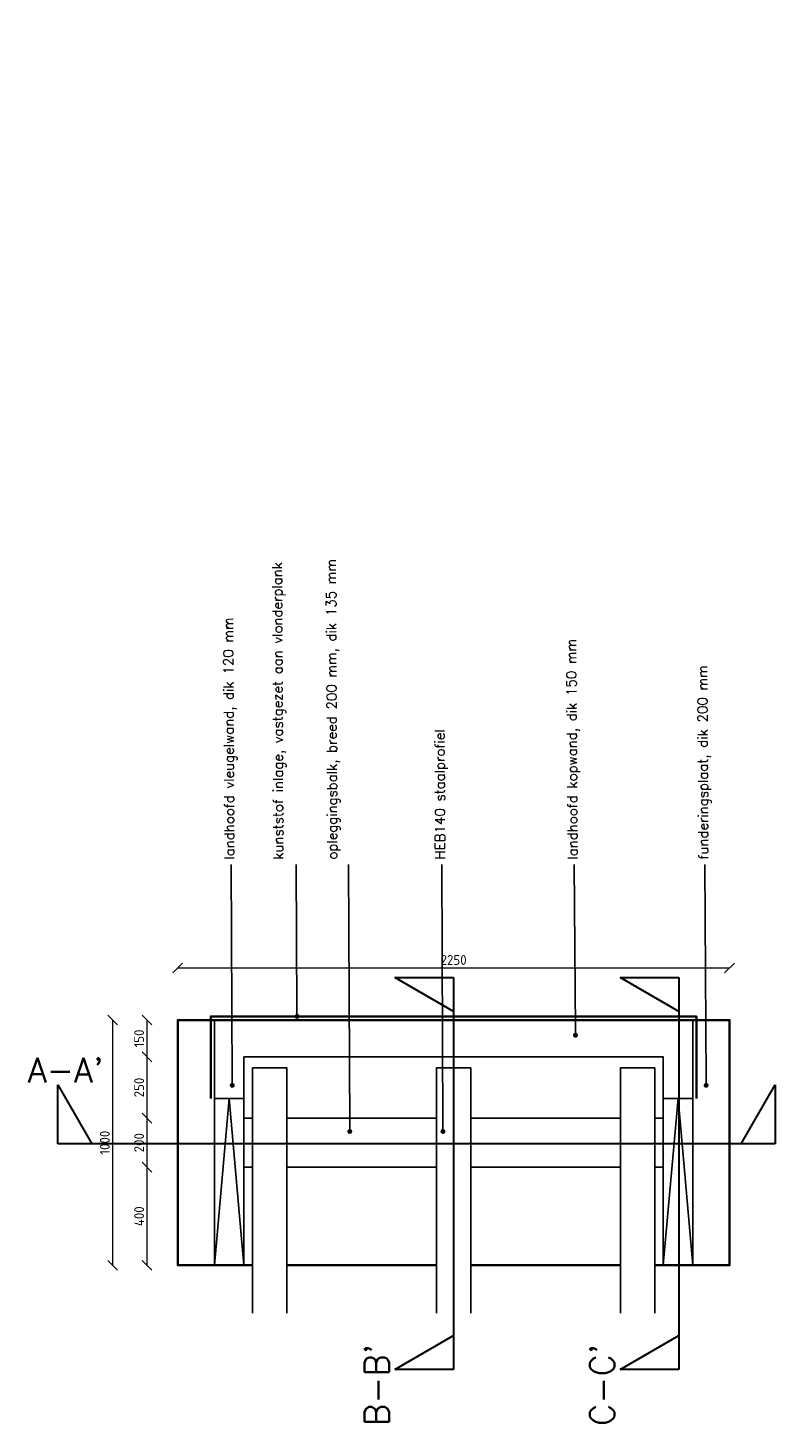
# Model space of a CAD drawing. Header units: metres. Extents: x -95462 to 707558, y 0 to 358316.
# Tile 29 of 50: x 179869 to 182915, y 226523 to 232232. Entities that reach past the tile are written whole.
import ezdxf
from ezdxf import colors
from ezdxf.entities.mleader import LeaderData, LeaderLine
from ezdxf.math import Vec2, Vec3

# ---------------------------------------------------------------- set-up
doc = ezdxf.new("R2010")
doc.units = ezdxf.units.M
doc.header["$LTSCALE"] = 20
doc.linetypes.add('HIDDEN', pattern=[9.525, 6.35, -3.175])
for name, color, linetype, lineweight in [('N-WE-BC-BETONVORM_OPLEGGING-G', 3, 'Continuous', 25), ('N-WE-BC-BETONVORM_TALUDVLEUGELS-G', 3, 'Continuous', 25), ('N-WE-BC-BETONVORM_VLOERPLAAT-G', 50, 'Continuous', 35), ('N-WE-SC-STAALVORM_HEA 140-G', 140, 'Continuous', 25), ('N-WE-VH-VERHARDING_GEOTEXTIEL-G', 252, 'Continuous', 35), ('N-XX-AL-VERWIJZING-G', 4, 'HIDDEN', 30), ('X-XX-AL-AANPIJLING-M', 7, 'Continuous', 18), ('X-XX-AL-M', 7, 'Continuous', 18)]:
    doc.layers.add(name, color=color, linetype=linetype, lineweight=lineweight)
doc.styles.add('NLCS-ISO', font='NLCS-ISO.ttf')
doc.styles.add('ROMANS', font='romans.shx')
doc.dimstyles.new('NLCS RODOR-DIM-020mm$0', dxfattribs={"dimscale": 20, "dimtxt": 2, "dimasz": 2, "dimexe": 1.25, "dimexo": 0.625, "dimtad": 1, "dimdec": 0, "dimzin": 1, "dimdsep": 46, "dimtxsty": 'NLCS-ISO', "dimblk": 'OBLIQUE', "dimcen": 0, "dimse1": 1, "dimse2": 1, "dimclrd": 256, "dimclre": 1, "dimclrt": 256, "dimadec": 0, "dimazin": 0, "dimtfac": 1, "dimtdec": 0, "dimtmove": 0, "dimatfit": 0, "dimfxl": 1, "dimtolj": 1, "dimtzin": 0, "dimlwd": -1, "dimlwe": -1, "dimarcsym": 0})

# ---------------------------------------------------------------- blocks, each defined once
blk = doc.blocks.new('_Oblique')
at = {"color": 0, "linetype": 'ByBlock', "lineweight": -2}
blk.add_line((-0.5, -0.5), (0.5, 0.5), dxfattribs=at)
blk = doc.blocks.new('*D141')
at = {"layer": 'Defpoints', "color": 0, "transparency": 16777216}
for p in [(182729.4, 228399.4), (180479.4, 228186.9), (182729.4, 228186.9)]:
    blk.add_point(p, dxfattribs=at)
at = {"layer": 'X-XX-AL-M', "transparency": 16777216}
blk.add_line((180479.4, 228399.4), (182729.4, 228399.4), dxfattribs=at)
at = {"layer": 'X-XX-AL-M', "transparency": 16777216, "xscale": 40, "yscale": 40, "zscale": 40, "rotation": 180}
blk.add_blockref('_Oblique', (180479.4, 228399.4), dxfattribs=at)
at = {"layer": 'X-XX-AL-M', "transparency": 16777216, "xscale": 40, "yscale": 40, "zscale": 40}
blk.add_blockref('_Oblique', (182729.4, 228399.4), dxfattribs=at)
at = {"layer": 'X-XX-AL-M', "transparency": 16777216, "insert": (181604.4, 228431.9), "char_height": 40, "attachment_point": 5, "style": 'NLCS-ISO'}
blk.add_mtext('\\A1;2250', dxfattribs=at)
blk = doc.blocks.new('*D142')
at = {"layer": 'Defpoints', "color": 0, "transparency": 16777216}
for p in [(180214.6, 228186.9), (180479.4, 228186.9), (180479.4, 227186.9)]:
    blk.add_point(p, dxfattribs=at)
at = {"layer": 'X-XX-AL-M', "transparency": 16777216}
blk.add_line((180214.6, 227186.9), (180214.6, 228186.9), dxfattribs=at)
at = {"layer": 'X-XX-AL-M', "transparency": 16777216, "xscale": 40, "yscale": 40, "zscale": 40}
for p, rotation in [((180214.6, 228186.9), 90), ((180214.6, 227186.9), 270)]:
    blk.add_blockref('_Oblique', p, dxfattribs=dict(at, rotation=rotation))
at = {"layer": 'X-XX-AL-M', "transparency": 16777216, "insert": (180182.1, 227686.9), "char_height": 40, "attachment_point": 5, "rotation": 90, "style": 'NLCS-ISO'}
blk.add_mtext('\\A1;1000', dxfattribs=at)
blk = doc.blocks.new('*D143')
at = {"layer": 'Defpoints', "color": 0, "transparency": 16777216}
for p in [(180354.5, 228186.9), (180749.4, 228186.9), (180749.4, 228036.9)]:
    blk.add_point(p, dxfattribs=at)
at = {"layer": 'X-XX-AL-M', "transparency": 16777216}
blk.add_line((180354.5, 228036.9), (180354.5, 228186.9), dxfattribs=at)
at = {"layer": 'X-XX-AL-M', "transparency": 16777216, "xscale": 40, "yscale": 40, "zscale": 40}
for p, rotation in [((180354.5, 228186.9), 90), ((180354.5, 228036.9), 270)]:
    blk.add_blockref('_Oblique', p, dxfattribs=dict(at, rotation=rotation))
at = {"layer": 'X-XX-AL-M', "transparency": 16777216, "insert": (180322, 228111.9), "char_height": 40, "attachment_point": 5, "rotation": 90, "style": 'NLCS-ISO'}
blk.add_mtext('\\A1;150', dxfattribs=at)
blk = doc.blocks.new('*D144')
at = {"layer": 'Defpoints', "color": 0, "transparency": 16777216}
for p in [(180354.5, 228036.9), (180749.4, 228036.9), (180749.4, 227786.9)]:
    blk.add_point(p, dxfattribs=at)
at = {"layer": 'X-XX-AL-M', "transparency": 16777216}
blk.add_line((180354.5, 227786.9), (180354.5, 228036.9), dxfattribs=at)
at = {"layer": 'X-XX-AL-M', "transparency": 16777216, "xscale": 40, "yscale": 40, "zscale": 40}
for p, rotation in [((180354.5, 228036.9), 90), ((180354.5, 227786.9), 270)]:
    blk.add_blockref('_Oblique', p, dxfattribs=dict(at, rotation=rotation))
at = {"layer": 'X-XX-AL-M', "transparency": 16777216, "insert": (180322, 227911.9), "char_height": 40, "attachment_point": 5, "rotation": 90, "style": 'NLCS-ISO'}
blk.add_mtext('\\A1;250', dxfattribs=at)
blk = doc.blocks.new('*D145')
at = {"layer": 'Defpoints', "color": 0, "transparency": 16777216}
for p in [(180354.5, 227786.9), (180749.4, 227786.9), (180749.4, 227586.9)]:
    blk.add_point(p, dxfattribs=at)
at = {"layer": 'X-XX-AL-M', "transparency": 16777216}
blk.add_line((180354.5, 227586.9), (180354.5, 227786.9), dxfattribs=at)
at = {"layer": 'X-XX-AL-M', "transparency": 16777216, "xscale": 40, "yscale": 40, "zscale": 40}
for p, rotation in [((180354.5, 227786.9), 90), ((180354.5, 227586.9), 270)]:
    blk.add_blockref('_Oblique', p, dxfattribs=dict(at, rotation=rotation))
at = {"layer": 'X-XX-AL-M', "transparency": 16777216, "insert": (180322, 227686.9), "char_height": 40, "attachment_point": 5, "rotation": 90, "style": 'NLCS-ISO'}
blk.add_mtext('\\A1;200', dxfattribs=at)
blk = doc.blocks.new('*D146')
at = {"layer": 'Defpoints', "color": 0, "transparency": 16777216}
for p in [(180354.5, 227586.9), (180749.4, 227586.9), (180749.4, 227186.9)]:
    blk.add_point(p, dxfattribs=at)
at = {"layer": 'X-XX-AL-M', "transparency": 16777216}
blk.add_line((180354.5, 227186.9), (180354.5, 227586.9), dxfattribs=at)
at = {"layer": 'X-XX-AL-M', "transparency": 16777216, "xscale": 40, "yscale": 40, "zscale": 40}
for p, rotation in [((180354.5, 227586.9), 90), ((180354.5, 227186.9), 270)]:
    blk.add_blockref('_Oblique', p, dxfattribs=dict(at, rotation=rotation))
at = {"layer": 'X-XX-AL-M', "transparency": 16777216, "insert": (180322, 227386.9), "char_height": 40, "attachment_point": 5, "rotation": 90, "style": 'NLCS-ISO'}
blk.add_mtext('\\A1;400', dxfattribs=at)
blk = doc.blocks.new('_Dot')
at = {"color": 0, "linetype": 'ByBlock', "lineweight": -2}
blk.add_line((-0.5, 0), (-1, 0), dxfattribs=at)
at = {"color": 0, "linetype": 'ByBlock', "const_width": 0.5}
blk.add_lwpolyline([(-0.25, 0, 1), (0.25, 0, 1)], format="xyb", close=True, dxfattribs=at)
blk = doc.blocks.new('*U6')
blk.add_lwpolyline([(7.302, 0), (7.995, 1.2), (7.995, 0), (0, 0), (0, 1.2), (0.693, 0), (0.693, 0)])
at = {"style": 'ROMANS'}
blk.add_attdef('NUMMER', (-2.236, 2.372), '', height=0.5, rotation=359.9829, dxfattribs=at)
blk = doc.blocks.new('*U191')
blk.add_lwpolyline([(13.93, 0), (14.623, 1.2), (14.623, 0), (0, 0), (0, 1.2), (0.693, 0), (0.693, 0)])
at = {"style": 'ROMANS'}
blk.add_attdef('NUMMER', (-2.236, 2.372), '', height=0.5, rotation=359.9829, dxfattribs=at)

msp = doc.modelspace()

# ---------------------------------------------------------------- linework, layer by layer
at = {"layer": 'N-WE-BC-BETONVORM_OPLEGGING-G', "flags": 128}
for points in [[(180784.439, 227786.897), (180749.439, 227786.897)], [(181534.439, 227786.897), (180924.439, 227786.897)], [(182284.439, 227786.897), (181674.439, 227786.897)], [(182459.439, 227786.897), (182424.439, 227786.897)], [(180784.439, 227586.897), (180749.439, 227586.897)], [(181534.439, 227586.897), (180924.439, 227586.897)], [(182284.439, 227586.897), (181674.439, 227586.897)], [(182459.439, 227586.897), (182424.439, 227586.897)]]:
    msp.add_lwpolyline(points, dxfattribs=at)
at = {"layer": 'N-WE-BC-BETONVORM_TALUDVLEUGELS-G'}
for p, q in [((180629.439, 227866.897), (180749.439, 227866.897)), ((182579.439, 227866.897), (182459.439, 227866.897))]:
    msp.add_line(p, q, dxfattribs=at)
at = {"layer": 'N-WE-BC-BETONVORM_TALUDVLEUGELS-G', "flags": 128}
for points in [[(182579.439, 227186.897), (182579.439, 228186.897), (180629.439, 228186.897), (180629.439, 227186.897)], [(182459.439, 227186.897), (182459.439, 228036.897), (180749.439, 228036.897), (180749.439, 227186.897)]]:
    msp.add_lwpolyline(points, dxfattribs=at)
at = {"layer": 'N-WE-BC-BETONVORM_TALUDVLEUGELS-G', "color": 1, "flags": 128}
for points in [[(180749.439, 227186.897), (180689.439, 227866.897), (180629.439, 227186.897)], [(182459.439, 227186.897), (182519.439, 227866.897), (182579.439, 227186.897)]]:
    msp.add_lwpolyline(points, dxfattribs=at)
at = {"layer": 'N-WE-BC-BETONVORM_VLOERPLAAT-G', "flags": 128}
for points in [[(182424.439, 227186.897), (182729.439, 227186.897), (182729.439, 228186.897), (180479.439, 228186.897), (180479.439, 227186.897), (180784.439, 227186.897)], [(180924.439, 227186.897), (181534.439, 227186.897)], [(181674.439, 227186.897), (182284.439, 227186.897)]]:
    msp.add_lwpolyline(points, dxfattribs=at)
at = {"layer": 'N-WE-SC-STAALVORM_HEA 140-G', "flags": 128}
for points in [[(180784.439, 226991.897), (180784.439, 227991.897), (180924.439, 227991.897), (180924.439, 226991.897)], [(181674.439, 226991.897), (181674.439, 227991.897), (181534.439, 227991.897), (181534.439, 226991.897)], [(182424.439, 226991.897), (182424.439, 227991.897), (182284.439, 227991.897), (182284.439, 226991.897)]]:
    msp.add_lwpolyline(points, dxfattribs=at)
at = {"layer": 'N-WE-VH-VERHARDING_GEOTEXTIEL-G', "flags": 128}
msp.add_lwpolyline([(180614.439, 227866.897), (180614.439, 228201.897), (182594.439, 228201.897), (182594.439, 227866.897)], dxfattribs=at)

# ---------------------------------------------------------------- block references
at = {"layer": 'N-XX-AL-VERWIJZING-G'}
ref = msp.add_blockref('*U6', (181604.439, 226761.903), dxfattribs=dict(at, xscale=200, yscale=200, zscale=200, rotation=90))
ref.add_attrib('NUMMER', "B-B'", (181341.149, 226532.124), dxfattribs={"height": 100, "rotation": 89.982902, "style": 'ROMANS'})
ref = msp.add_blockref('*U6', (182523.244, 226761.903), dxfattribs=dict(at, xscale=200, yscale=200, zscale=200, rotation=90))
ref.add_attrib('NUMMER', "C-C'", (182259.954, 226532.124), dxfattribs={"height": 100, "rotation": 89.982902, "style": 'ROMANS'})
ref = msp.add_blockref('*U191', (179990.373, 227682.305), dxfattribs=dict(at, xscale=200, yscale=200, zscale=200))
ref.add_attrib('NUMMER', "A-A'", (179868.452, 227932.355), dxfattribs={"height": 100, "rotation": 359.982902, "style": 'ROMANS'})

# ---------------------------------------------------------------- dimensions: what is measured, and where the dimension line sits
at = {"layer": 'X-XX-AL-M'}
for p1, p2, distance, picture, middle in [((180479.439, 228186.897), (182729.439, 228186.897), 212.499, '*D141', (181604.439, 228431.897)), ((180479.439, 227186.897), (180479.439, 228186.897), 264.868, '*D142', (180182.071, 227686.897)), ((180749.439, 228036.897), (180749.439, 228186.897), 394.938, '*D143', (180322.001, 228111.897)), ((180749.439, 227786.897), (180749.439, 228036.897), 394.938, '*D144', (180322.001, 227911.897)), ((180749.439, 227586.897), (180749.439, 227786.897), 394.938, '*D145', (180322.001, 227686.897)), ((180749.439, 227186.897), (180749.439, 227586.897), 394.938, '*D146', (180322.001, 227386.897))]:
    dim = msp.add_aligned_dim(p1=p1, p2=p2, distance=distance, dimstyle='NLCS RODOR-DIM-020mm$0', dxfattribs=at)
    dim.commit()
    dim.dimension.update_dxf_attribs({"geometry": picture, "text_midpoint": middle})

# ---------------------------------------------------------------- leaders
at = {"layer": 'X-XX-AL-AANPIJLING-M'}
ml = msp.add_multileader_mtext('Standard', dxfattribs=at)
ml.set_content('landhoofd vleugelwand, dik 120 mm', color=2, style='ROMANS')
ml.set_leader_properties(color=1)
ml.set_arrow_properties(name='DOT')
ml.build(insert=Vec2(0, 0))
ml.multileader.update_dxf_attribs({"has_dogleg": 0, "text_left_attachment_type": 3, "text_right_attachment_type": 3, "dogleg_length": 0.36, "arrow_head_size": 20, "scale": 20})
ctx = ml.context
ctx.base_point, ctx.scale, ctx.char_height, ctx.arrow_head_size, ctx.landing_gap_size, ctx.plane_origin, ctx.plane_x_axis, ctx.plane_y_axis = Vec3(180697.013, 228821.778), 20, 40, 20, 20, Vec3(180701.662, 228240.852), Vec3(0, 1), Vec3(-1, 0)
ctx.left_attachment, ctx.right_attachment = 3, 3
notes = []
notes.append((ctx, [(0, (1, 1, 0), (180697.013, 228814.578), (0, 1), 7.2, [(0, [(180701.662, 227920.642)], 0, [])])]))
ctx.mtext.insert, ctx.mtext.text_direction, ctx.mtext.rotation, ctx.mtext.width, ctx.mtext.flow_direction = Vec3(180670.244, 228841.64), Vec3(-0.00515855, 0.99998669), 1.5759549, 1930.25902, 5
ml = msp.add_multileader_mtext('Standard', dxfattribs=at)
ml.set_content('HEB140 staalprofiel', color=2, style='ROMANS')
ml.set_leader_properties(color=1)
ml.set_arrow_properties(name='DOT')
ml.build(insert=Vec2(0, 0))
ml.multileader.update_dxf_attribs({"has_dogleg": 0, "text_left_attachment_type": 3, "text_right_attachment_type": 3, "dogleg_length": 0.36, "arrow_head_size": 20, "scale": 20})
ctx = ml.context
ctx.base_point, ctx.scale, ctx.char_height, ctx.arrow_head_size, ctx.landing_gap_size, ctx.plane_origin, ctx.plane_x_axis, ctx.plane_y_axis = Vec3(181556.217, 228821.778), 20, 40, 20, 20, Vec3(181560.866, 228240.852), Vec3(0, 1), Vec3(-1, 0)
ctx.left_attachment, ctx.right_attachment = 3, 3
notes.append((ctx, [(0, (1, 1, 0), (181556.217, 228814.578), (0, 1), 7.2, [(0, [(181560.866, 227732.739)], 0, [])])]))
ctx.mtext.insert, ctx.mtext.text_direction, ctx.mtext.rotation, ctx.mtext.width, ctx.mtext.flow_direction = Vec3(181529.466, 228841.664), Vec3(-0.00426851, 0.99999089), 1.57506485, 1930.25902, 5
ml = msp.add_multileader_mtext('Standard', dxfattribs=at)
ml.set_content('landhoofd kopwand, dik 150 mm', color=2, style='ROMANS')
ml.set_leader_properties(color=1)
ml.set_arrow_properties(name='DOT')
ml.build(insert=Vec2(0, 0))
ml.multileader.update_dxf_attribs({"has_dogleg": 0, "text_left_attachment_type": 3, "text_right_attachment_type": 3, "dogleg_length": 0.36, "arrow_head_size": 20, "scale": 20})
ctx = ml.context
ctx.base_point, ctx.scale, ctx.char_height, ctx.arrow_head_size, ctx.landing_gap_size, ctx.plane_origin, ctx.plane_x_axis, ctx.plane_y_axis = Vec3(182096.593, 228821.778), 20, 40, 20, 20, Vec3(182101.241, 228240.852), Vec3(0, 1), Vec3(-1, 0)
ctx.left_attachment, ctx.right_attachment = 3, 3
notes.append((ctx, [(0, (1, 1, 0), (182096.593, 228814.578), (0, 1), 7.2, [(0, [(182101.241, 228125.072)], 0, [])])]))
ctx.mtext.insert, ctx.mtext.text_direction, ctx.mtext.rotation, ctx.mtext.width, ctx.mtext.flow_direction = Vec3(182069.793, 228841.6), Vec3(-0.00667214, 0.99997774), 1.57746851, 1930.25902, 5
ml = msp.add_multileader_mtext('Standard', dxfattribs=at)
ml.set_content('funderingsplaat, dik 200 mm', color=2, style='ROMANS')
ml.set_leader_properties(color=1)
ml.set_arrow_properties(name='DOT')
ml.build(insert=Vec2(0, 0))
ml.multileader.update_dxf_attribs({"has_dogleg": 0, "text_left_attachment_type": 3, "text_right_attachment_type": 3, "dogleg_length": 0.36, "arrow_head_size": 20, "scale": 20})
ctx = ml.context
ctx.base_point, ctx.scale, ctx.char_height, ctx.arrow_head_size, ctx.landing_gap_size, ctx.plane_origin, ctx.plane_x_axis, ctx.plane_y_axis = Vec3(182629.454, 228821.778), 20, 40, 20, 20, Vec3(182634.103, 228240.852), Vec3(0, 1), Vec3(-1, 0)
ctx.left_attachment, ctx.right_attachment = 3, 3
notes.append((ctx, [(0, (1, 1, 0), (182629.454, 228814.578), (0, 1), 7.2, [(0, [(182634.103, 227920.642)], 0, [])])]))
ctx.mtext.insert, ctx.mtext.text_direction, ctx.mtext.rotation, ctx.mtext.width, ctx.mtext.flow_direction = Vec3(182602.685, 228841.64), Vec3(-0.00515855, 0.99998669), 1.5759549, 1930.25902, 5
ml = msp.add_multileader_mtext('Standard', dxfattribs=at)
ml.set_content('kikkerplaat, zeskantdraadbout 10x50 en ring \\Pen PE klemklos', color=2, style='ROMANS')
ml.set_leader_properties(color=1)
ml.set_arrow_properties(name='DOT')
ml.build(insert=Vec2(0, 0))
ml.multileader.update_dxf_attribs({"has_dogleg": 0, "text_left_attachment_type": 3, "text_right_attachment_type": 3, "dogleg_length": 0.36, "arrow_head_size": 20, "scale": 20})
ctx = ml.context
ctx.base_point, ctx.scale, ctx.char_height, ctx.arrow_head_size, ctx.landing_gap_size, ctx.plane_origin, ctx.plane_x_axis, ctx.plane_y_axis = Vec3(180862.359, 223536.457), 20, 40, 20, 20, Vec3(180863.87, 222798.578), Vec3(0, 1), Vec3(-1, 0)
ctx.left_attachment, ctx.right_attachment = 3, 3
notes.append((ctx, [(0, (1, 1, 0), (180862.359, 223529.257), (0, 1), 7.2, [(0, [(180863.87, 222814.425)], 0, [])])]))
ctx.mtext.insert, ctx.mtext.text_direction, ctx.mtext.rotation, ctx.mtext.width, ctx.mtext.flow_direction = Vec3(180775.65, 223556.275), Vec3(-0.0020928, 0.99999781), 1.57288913, 2135.67287, 5
ml = msp.add_multileader_mtext('Standard', dxfattribs=at)
ml.set_content('vlonderplank, GVK, afm. 255x40x2000 mm', color=2, style='ROMANS')
ml.set_leader_properties(color=1)
ml.set_arrow_properties(name='DOT')
ml.build(insert=Vec2(0, 0))
ml.multileader.update_dxf_attribs({"has_dogleg": 0, "text_left_attachment_type": 3, "text_right_attachment_type": 3, "dogleg_length": 0.36, "arrow_head_size": 20, "scale": 20})
ctx = ml.context
ctx.base_point, ctx.scale, ctx.char_height, ctx.arrow_head_size, ctx.landing_gap_size, ctx.plane_origin, ctx.plane_x_axis, ctx.plane_y_axis = Vec3(181215.271, 223536.457), 20, 40, 20, 20, Vec3(181216.782, 222798.578), Vec3(0, 1), Vec3(-1, 0)
ctx.left_attachment, ctx.right_attachment = 3, 3
notes.append((ctx, [(0, (1, 1, 0), (181215.271, 223529.257), (0, 1), 7.2, [(0, [(181216.782, 222814.425)], 0, [])])]))
ctx.mtext.insert, ctx.mtext.text_direction, ctx.mtext.rotation, ctx.mtext.width, ctx.mtext.flow_direction = Vec3(181188.562, 223556.401), Vec3(-0.0020928, 0.99999781), 1.57288913, 2135.67287, 5
ml = msp.add_multileader_mtext('Standard', dxfattribs=at)
ml.set_content('\\pxt1;maaiveld: talud', color=2, style='ROMANS')
ml.set_leader_properties(color=1)
ml.set_arrow_properties(name='DOT')
ml.build(insert=Vec2(0, 0))
ml.multileader.update_dxf_attribs({"has_dogleg": 0, "text_left_attachment_type": 3, "text_right_attachment_type": 3, "dogleg_length": 0.36, "arrow_head_size": 20, "scale": 20})
ctx = ml.context
ctx.base_point, ctx.scale, ctx.char_height, ctx.arrow_head_size, ctx.landing_gap_size, ctx.plane_origin = Vec3(180538.717, 223530.974), 20, 40, 20, 20, Vec3(180536.165, 222514.399)
ctx.left_attachment, ctx.right_attachment = 3, 3
notes.append((ctx, [(0, (1, 1, 0), (180531.517, 223530.974), (1, 0), 7.2, [(0, [(180537.433, 222727.66)], 0, [])])]))
ctx.mtext.insert, ctx.mtext.text_direction, ctx.mtext.rotation, ctx.mtext.width, ctx.mtext.flow_direction = Vec3(180518.749, 223551.006), Vec3(0.00159762, 0.99999872), 1.56919871, 1930.25902, 5
ml = msp.add_multileader_mtext('Standard', dxfattribs=at)
ml.set_content('gestorte gewapende betonplaat met \\Popstorting t.b.v oplegging, dik 200 mm', color=2, style='ROMANS')
ml.set_leader_properties(color=1)
ml.set_arrow_properties(name='DOT')
ml.build(insert=Vec2(0, 0))
ml.multileader.update_dxf_attribs({"has_dogleg": 0, "text_left_attachment_type": 3, "text_right_attachment_type": 3, "dogleg_length": 0.36, "arrow_head_size": 20, "scale": 20})
ctx = ml.context
ctx.base_point, ctx.scale, ctx.char_height, ctx.arrow_head_size, ctx.landing_gap_size, ctx.plane_origin, ctx.plane_x_axis, ctx.plane_y_axis = Vec3(182096.593, 223543.657), 20, 40, 20, 20, Vec3(182101.241, 222519.882), Vec3(0, 1), Vec3(-1, 0)
ctx.left_attachment, ctx.right_attachment = 3, 3
notes.append((ctx, [(0, (1, 1, 0), (182096.593, 223536.457), (0, 1), 7.2, [(0, [(182101.241, 222404.102)], 0, [])])]))
ctx.mtext.insert, ctx.mtext.text_direction, ctx.mtext.rotation, ctx.mtext.width, ctx.mtext.flow_direction = Vec3(182003.178, 223563.276), Vec3(-0.0040793, 0.99999168), 1.57487563, 1930.25902, 5
ml = msp.add_multileader_mtext('Standard', dxfattribs=at)
ml.set_content('opleggingsbalk, breed 200 mm, dik 135 mm', color=2, style='ROMANS')
ml.set_leader_properties(color=1)
ml.set_arrow_properties(name='DOT')
ml.build(insert=Vec2(0, 0))
ml.multileader.update_dxf_attribs({"has_dogleg": 0, "text_left_attachment_type": 3, "text_right_attachment_type": 3, "dogleg_length": 0.36, "arrow_head_size": 20, "scale": 20})
ctx = ml.context
ctx.base_point, ctx.scale, ctx.char_height, ctx.arrow_head_size, ctx.landing_gap_size, ctx.plane_origin, ctx.plane_x_axis, ctx.plane_y_axis = Vec3(181176.383, 228821.778), 20, 40, 20, 20, Vec3(181181.031, 228240.852), Vec3(0, 1), Vec3(-1, 0)
ctx.left_attachment, ctx.right_attachment = 3, 3
notes.append((ctx, [(0, (1, 1, 0), (181176.383, 228814.578), (0, 1), 7.2, [(0, [(181181.031, 227732.739)], 0, [])])]))
ctx.mtext.insert, ctx.mtext.text_direction, ctx.mtext.rotation, ctx.mtext.width, ctx.mtext.flow_direction = Vec3(181089.631, 228841.408), Vec3(-0.00426851, 0.99999089), 1.57506485, 1070.88682, 5
ml = msp.add_multileader_mtext('Standard', dxfattribs=at)
ml.set_content('kunststof inlage, vastgezet aan vlonderplank', color=2, style='ROMANS')
ml.set_leader_properties(color=1)
ml.set_arrow_properties(name='DOT')
ml.build(insert=Vec2(0, 0))
ml.multileader.update_dxf_attribs({"has_dogleg": 0, "text_left_attachment_type": 3, "text_right_attachment_type": 3, "dogleg_length": 0.36, "arrow_head_size": 20, "scale": 20})
ctx = ml.context
ctx.base_point, ctx.scale, ctx.char_height, ctx.arrow_head_size, ctx.landing_gap_size, ctx.plane_origin, ctx.plane_x_axis, ctx.plane_y_axis = Vec3(180963.114, 228821.778), 20, 40, 20, 20, Vec3(180967.763, 228240.852), Vec3(0, 1), Vec3(-1, 0)
ctx.left_attachment, ctx.right_attachment = 3, 3
notes.append((ctx, [(0, (1, 1, 0), (180963.114, 228814.578), (0, 1), 7.2, [(0, [(180965.76, 228201.897)], 0, [])])]))
ctx.mtext.insert, ctx.mtext.text_direction, ctx.mtext.rotation, ctx.mtext.width, ctx.mtext.flow_direction = Vec3(180869.696, 228841.379), Vec3(-0.00426851, 0.99999089), 1.57506485, 937.88148, 5
ml = msp.add_multileader_mtext('Standard', dxfattribs=at)
ml.set_content('hoekprofiel, GVK, afm. 60x40x3 mm, kleur: zwart', color=2, style='ROMANS')
ml.set_leader_properties(color=1)
ml.build(insert=Vec2(0, 0))
ml.multileader.update_dxf_attribs({"has_dogleg": 0, "text_left_attachment_type": 3, "text_right_attachment_type": 3, "dogleg_length": 0.36, "arrow_head_size": 20, "scale": 20})
ctx = ml.context
ctx.base_point, ctx.scale, ctx.char_height, ctx.arrow_head_size, ctx.landing_gap_size, ctx.plane_origin, ctx.plane_x_axis, ctx.plane_y_axis = Vec3(180718.729, 223533.476), 20, 40, 20, 20, Vec3(180724.933, 222518.578), Vec3(0, 1), Vec3(-1, 0)
ctx.left_attachment, ctx.right_attachment = 3, 3
notes.append((ctx, [(0, (1, 1, 0), (180718.729, 223526.276), (0, 1), 7.2, [(0, [(180724.933, 222835.66)], 0, [])])]))
ctx.mtext.insert, ctx.mtext.text_direction, ctx.mtext.rotation, ctx.mtext.width, ctx.mtext.flow_direction = Vec3(180631.888, 223552.705), Vec3(-0.00889005, 0.99996048), 1.57968649, 1183.77487, 5
ml = msp.add_multileader_mtext('Standard', dxfattribs=at)
ml.set_content('opstaande wand t.b.v opsluiting grondlichaam, dik 120 mm', color=2, style='ROMANS')
ml.set_leader_properties(color=1)
ml.set_arrow_properties(name='DOT')
ml.build(insert=Vec2(0, 0))
ml.multileader.update_dxf_attribs({"has_dogleg": 0, "text_left_attachment_type": 3, "text_right_attachment_type": 3, "dogleg_length": 0.36, "arrow_head_size": 20, "scale": 20})
ctx = ml.context
ctx.base_point, ctx.scale, ctx.char_height, ctx.arrow_head_size, ctx.landing_gap_size, ctx.plane_origin, ctx.plane_x_axis, ctx.plane_y_axis = Vec3(182753.154, 223543.657), 20, 40, 20, 20, Vec3(182757.802, 222519.882), Vec3(0, 1), Vec3(-1, 0)
ctx.left_attachment, ctx.right_attachment = 3, 3
notes.append((ctx, [(0, (1, 1, 0), (182753.154, 223536.457), (0, 1), 7.2, [(0, [(182668.072, 222622.66), (182757.802, 223014.704)], 0, [])])]))
ctx.mtext.insert, ctx.mtext.text_direction, ctx.mtext.rotation, ctx.mtext.width, ctx.mtext.flow_direction = Vec3(182659.648, 223562.836), Vec3(-0.00878801, 0.99996138), 1.57958445, 1151.70761, 5
for ctx, leaders in notes:
    for number, flags, end, landing, length, lines in leaders:
        leader = LeaderData()
        leader.index, (leader.has_last_leader_line, leader.has_dogleg_vector, leader.attachment_direction) = number, flags
        leader.last_leader_point, leader.dogleg_vector, leader.dogleg_length = Vec3(end), Vec3(landing), length
        for number, points, colour, breaks in lines:
            line = LeaderLine()
            line.index, line.vertices, line.color, line.breaks = number, Vec3.list(points), colors.encode_raw_color(colour), breaks
            leader.lines.append(line)
        ctx.leaders.append(leader)

doc.saveas('drawing.dxf')
